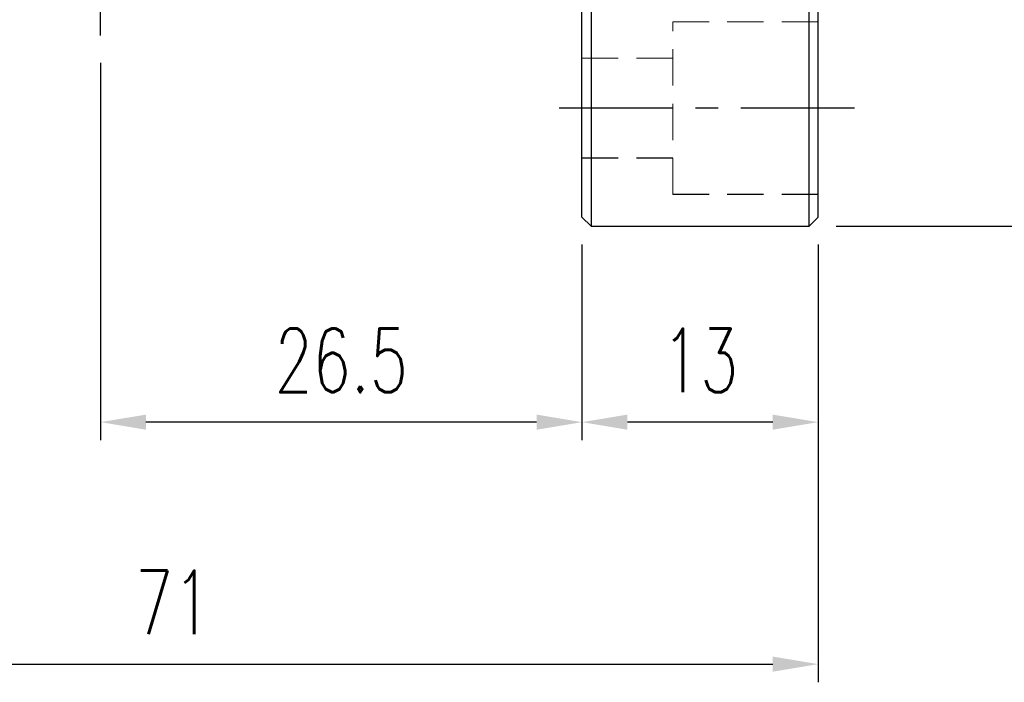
# Model space of a CAD drawing. Header units: millimetres. Extents: x -64 to 395, y -78 to 104.
# Tile 54 of 106: x 232 to 286, y -58 to -21. Entities that reach past the tile are written whole.
import ezdxf

# ---------------------------------------------------------------- set-up
doc = ezdxf.new("R2010")
doc.units = ezdxf.units.MM
doc.linetypes.add('CENTER', pattern=[2, 1.25, -0.25, 0.25, -0.25])
doc.linetypes.add('DASHED', pattern=[0.75, 0.5, -0.25])
for name, color, linetype in [('CL', 1, 'CENTER'), ('DIM', 4, 'Continuous'), ('HID', 2, 'DASHED'), ('OUT', 3, 'Continuous')]:
    doc.layers.add(name, color=color, linetype=linetype)
doc.styles.add('DIM-7', font='SIMPLEX.shx', dxfattribs={"width": 0.7, "bigfont": 'chineset.shx'})
doc.dimstyles.new('CNS', dxfattribs={"dimtxt": 3.5, "dimasz": 2.5, "dimexe": 1, "dimexo": 1.5, "dimgap": 0.09, "dimtad": 0, "dimdsep": 46, "dimtxsty": 'DIM-7', "dimcen": 0.09, "dimclrd": 1, "dimclre": 1, "dimclrt": 4, "dimadec": 0, "dimazin": 0, "dimtfac": 1, "dimtix": 1, "dimtmove": 2, "dimatfit": 3, "dimfxl": 1, "dimtvp": 0.971429, "dimtolj": 1, "dimarcsym": 0})

# ---------------------------------------------------------------- blocks, each defined once
blk = doc.blocks.new('*D13')
at = {"lineweight": -2}
for p, q in [((277, 32.5), (292.371, 32.5)), ((291.371, 30), (291.371, -30)), ((277, -32.5), (292.371, -32.5))]:
    blk.add_line(p, q, dxfattribs=at)
for points in [[(290.954, 30), (291.788, 30), (291.371, 32.5)], [(290.954, -30), (291.788, -30), (291.371, -32.5)]]:
    blk.add_solid(points)
at = {"layer": 'DEFPOINTS', "color": 0}
for p in [(275.5, 32.5), (275.5, -32.5), (291.371, -32.5)]:
    blk.add_point(p, dxfattribs=at)
at = {"insert": (287.971, 0), "char_height": 3.5, "attachment_point": 5, "rotation": 90, "style": 'DIM-7'}
blk.add_mtext('\\A1;%%C65', dxfattribs=at)
blk = doc.blocks.new('*D14')
at = {"lineweight": -2}
for p, q in [((263, -33.5), (263, -44.284)), ((276, -33.5), (276, -44.284)), ((273.5, -43.284), (265.5, -43.284))]:
    blk.add_line(p, q, dxfattribs=at)
for points in [[(265.5, -42.868), (265.5, -43.701), (263, -43.284)], [(273.5, -42.868), (273.5, -43.701), (276, -43.284)]]:
    blk.add_solid(points)
at = {"layer": 'DEFPOINTS', "color": 0}
for p in [(263, -32), (276, -32), (263, -43.284)]:
    blk.add_point(p, dxfattribs=at)
at = {"insert": (269.5, -39.884), "char_height": 3.5, "attachment_point": 5, "style": 'DIM-7'}
blk.add_mtext('\\A1;13', dxfattribs=at)
blk = doc.blocks.new('*D15')
at = {"lineweight": -2}
for p, q in [((236.5, -23.5), (236.5, -44.284)), ((263, -33.5), (263, -44.284)), ((260.5, -43.284), (239, -43.284))]:
    blk.add_line(p, q, dxfattribs=at)
for points in [[(239, -42.868), (239, -43.701), (236.5, -43.284)], [(260.5, -42.868), (260.5, -43.701), (263, -43.284)]]:
    blk.add_solid(points)
at = {"layer": 'DEFPOINTS', "color": 0}
for p in [(236.5, -22), (263, -32), (236.5, -43.284)]:
    blk.add_point(p, dxfattribs=at)
at = {"insert": (249.75, -39.884), "char_height": 3.5, "attachment_point": 5, "style": 'DIM-7'}
blk.add_mtext('\\A1;26.5', dxfattribs=at)
blk = doc.blocks.new('*D21')
at = {"lineweight": -2}
for p, q in [((205, -21.9), (205, -57.608)), ((276, -33.5), (276, -57.608)), ((207.5, -56.608), (273.5, -56.608))]:
    blk.add_line(p, q, dxfattribs=at)
for points in [[(207.5, -56.191), (207.5, -57.025), (205, -56.608)], [(273.5, -56.191), (273.5, -57.025), (276, -56.608)]]:
    blk.add_solid(points)
at = {"layer": 'DEFPOINTS', "color": 0}
for p in [(205, -20.4), (276, -32), (276, -56.608)]:
    blk.add_point(p, dxfattribs=at)
at = {"insert": (240.5, -53.208), "char_height": 3.5, "attachment_point": 5, "style": 'DIM-7'}
blk.add_mtext('\\A1;71', dxfattribs=at)

msp = doc.modelspace()

# ---------------------------------------------------------------- linework, layer by layer
at = {"layer": 'CL', "color": 7, "lineweight": 30, "ltscale": 5}
msp.add_line((236.5, -22), (236.5, 22), dxfattribs=at)
at = {"layer": 'CL', "color": 0, "ltscale": 5}
msp.add_line((278, -26), (261, -26), dxfattribs=at)
at = {"layer": 'DIM', "color": 7}
for p, q in [((263.5, 32.5), (263.5, -32.5)), ((275.5, -32.5), (275.5, 32.5))]:
    msp.add_line(p, q, dxfattribs=at)
at = {"layer": 'HID', "color": 7, "lineweight": 15, "ltscale": 4}
for p, q in [((276, -21.25), (268, -21.25)), ((268, -30.75), (268, -21.25)), ((268, -23.25), (263, -23.25))]:
    msp.add_line(p, q, dxfattribs=at)
at = {"layer": 'HID', "color": 7, "ltscale": 4}
for p, q in [((268, -28.75), (263, -28.75)), ((276, -30.75), (268, -30.75))]:
    msp.add_line(p, q, dxfattribs=at)
at = {"layer": 'OUT', "color": 7}
for p, q in [((263, -32), (263, 32)), ((276, -32), (276, 32)), ((263.5, -32.5), (263, -32)), ((263.5, -32.5), (275.5, -32.5)), ((275.5, -32.5), (276, -32))]:
    msp.add_line(p, q, dxfattribs=at)

# ---------------------------------------------------------------- dimensions: what is measured, and where the dimension line sits
dim = msp.add_linear_dim(base=(291.371, -32.5), p1=(275.5, 32.5), p2=(275.5, -32.5), angle=90, text='%%C<>', dimstyle='CNS', override={"dimclrd": 256, "dimclre": 256, "dimclrt": 256})
dim.commit()
dim.dimension.update_dxf_attribs({"geometry": '*D13', "text_midpoint": (287.971, 0)})
for base, p1, p2, picture, middle in [((276, -56.608), (205, -20.4), (276, -32), '*D21', (240.5, -53.208)), ((236.5, -43.284), (263, -32), (236.5, -22), '*D15', (249.75, -39.884)), ((263, -43.284), (276, -32), (263, -32), '*D14', (269.5, -39.884))]:
    dim = msp.add_linear_dim(base=base, p1=p1, p2=p2, dimstyle='CNS', override={"dimclrd": 256, "dimclre": 256, "dimclrt": 256})
    dim.commit()
    dim.dimension.update_dxf_attribs({"geometry": picture, "text_midpoint": middle})

doc.saveas('drawing.dxf')
